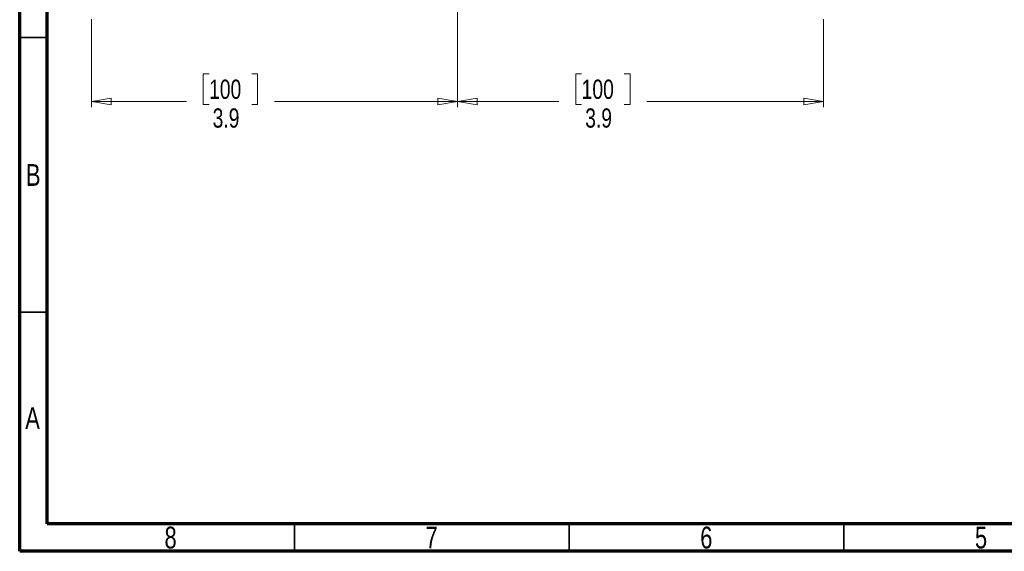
# Model space of a CAD drawing. Header units: inches. Extents: x 0.6 to 16.3, y 0.2 to 11.5.
# Tile 1 of 18: x 0.6 to 7.6, y 0.2 to 4. Entities that reach past the tile are written whole.
import ezdxf

# ---------------------------------------------------------------- set-up
doc = ezdxf.new("R2010")
doc.units = ezdxf.units.IN
doc.header["$MEASUREMENT"] = 0
doc.styles.add('SLDTEXTSTYLE0', font='TXT', dxfattribs={"width": 0.75})
doc.dimstyles.new('SLDDIMSTYLE0', dxfattribs={"dimtxt": 0.137795, "dimasz": 0.14, "dimexe": 0, "dimexo": 0.0625, "dimgap": 0.034449, "dimtad": 0, "dimdec": 1, "dimlfac": 1.5, "dimrnd": 1e-09, "dimzin": 12, "dimdsep": 46, "dimtxsty": 'SLDTEXTSTYLE0', "dimblk1": 'CLOSED', "dimblk2": 'CLOSED', "dimsah": 1, "dimcen": 0.09, "dimadec": 0, "dimazin": 3, "dimtfac": 1, "dimtdec": 1, "dimtofl": 0, "dimtmove": 0, "dimatfit": 3, "dimldrblk": 'CLOSED', "dimfxl": 0, "dimfrac": 2, "dimtolj": 1, "dimtzin": 12, "dimarcsym": 0})

# ---------------------------------------------------------------- blocks, each defined once
blk = doc.blocks.new('_Closed')
at = {"color": 0, "linetype": 'ByBlock', "lineweight": -2}
for p, q in [((-1, 0.166667), (0, 0)), ((-1, 0.166667), (-1, -0.166667)), ((0, 0), (-1, -0.166667)), ((0, 0), (-1, 0))]:
    blk.add_line(p, q, dxfattribs=at)
blk = doc.blocks.new('_D')
at = {"color": 7, "linetype": 'Continuous', "lineweight": 0}
for p, q in [((3.7275, 4.2299), (3.7275, 3.3801)), ((1.1051, 4.0101), (1.1051, 3.3801)), ((1.9475, 3.618), (1.9055, 3.618)), ((1.9055, 3.618), (1.9055, 3.3992)), ((2.253, 3.618), (2.2949, 3.618)), ((2.2949, 3.618), (2.2949, 3.3992)), ((1.1051, 3.4195), (1.7847, 3.4195)), ((1.9055, 3.3992), (1.9475, 3.3992)), ((2.2949, 3.3992), (2.253, 3.3992)), ((3.7275, 3.4195), (2.4158, 3.4195))]:
    blk.add_line(p, q, dxfattribs=at)
at = {"color": 7, "linetype": 'Continuous', "lineweight": 18, "xscale": 0.14, "yscale": 0.14, "rotation": 180.0000000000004}
blk.add_blockref('_Closed', (1.1051, 3.4195), dxfattribs=at)
at = {"color": 7, "linetype": 'Continuous', "lineweight": 18, "xscale": 0.14, "yscale": 0.14}
blk.add_blockref('_Closed', (3.7275, 3.4195), dxfattribs=at)
at = {"color": 7, "linetype": 'Continuous', "lineweight": 18, "char_height": 0.1378, "attachment_point": 1, "style": 'SLDTEXTSTYLE0'}
for s, insert in [('100', (1.9475, 3.5769)), ('3.9', (1.973, 3.3707))]:
    blk.add_mtext(s, dxfattribs=dict(at, insert=insert))
blk = doc.blocks.new('_D_1')
at = {"color": 7, "linetype": 'Continuous', "lineweight": 0}
for p, q in [((3.7275, 4.2299), (3.7275, 3.3801)), ((6.3498, 4.0101), (6.3498, 3.3801)), ((4.6169, 3.618), (4.5749, 3.618)), ((4.5749, 3.618), (4.5749, 3.3992)), ((4.9223, 3.618), (4.9643, 3.618)), ((4.9643, 3.618), (4.9643, 3.3992)), ((3.7275, 3.4195), (4.4541, 3.4195)), ((4.5749, 3.3992), (4.6169, 3.3992)), ((4.9643, 3.3992), (4.9223, 3.3992)), ((6.3498, 3.4195), (5.0851, 3.4195))]:
    blk.add_line(p, q, dxfattribs=at)
at = {"color": 7, "linetype": 'Continuous', "lineweight": 18, "xscale": 0.14, "yscale": 0.14, "rotation": 180.0000000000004}
blk.add_blockref('_Closed', (3.7275, 3.4195), dxfattribs=at)
at = {"color": 7, "linetype": 'Continuous', "lineweight": 18, "xscale": 0.14, "yscale": 0.14}
blk.add_blockref('_Closed', (6.3498, 3.4195), dxfattribs=at)
at = {"color": 7, "linetype": 'Continuous', "lineweight": 18, "char_height": 0.1378, "attachment_point": 1, "style": 'SLDTEXTSTYLE0'}
for s, insert in [('100', (4.6169, 3.5769)), ('3.9', (4.6423, 3.3707))]:
    blk.add_mtext(s, dxfattribs=dict(at, insert=insert))

msp = doc.modelspace()

# ---------------------------------------------------------------- linework, layer by layer
at = {"color": 7, "linetype": 'Continuous', "lineweight": 70}
for p, q in [((0.5906, 0.1969), (0.5906, 11.4961)), ((0.7874, 0.3937), (0.7874, 11.2992)), ((16.1417, 0.3937), (0.7874, 0.3937)), ((16.3386, 0.1969), (0.5906, 0.1969))]:
    msp.add_line(p, q, dxfattribs=at)
at = {"color": 7, "linetype": 'Continuous', "lineweight": 35}
for p, q in [((0.7874, 3.878), (0.5906, 3.878)), ((0.7874, 1.9094), (0.5906, 1.9094)), ((2.5591, 0.3937), (2.5591, 0.1969)), ((4.5276, 0.3937), (4.5276, 0.1969)), ((6.4961, 0.3937), (6.4961, 0.1969))]:
    msp.add_line(p, q, dxfattribs=at)

# ---------------------------------------------------------------- texts
at = {"color": 7, "linetype": 'Continuous', "lineweight": 0, "char_height": 0.1562, "attachment_point": 2, "style": 'SLDTEXTSTYLE0'}
for s, insert in [('B', (0.6878, 2.9719)), ('A', (0.6827, 1.2297)), ('8', (1.6717, 0.3734)), ('7', (3.5417, 0.3734)), ('6', (5.5102, 0.3734)), ('5', (7.4787, 0.3734))]:
    msp.add_mtext(s, dxfattribs=dict(at, insert=insert))

# ---------------------------------------------------------------- dimensions: what is measured, and where the dimension line sits
at = {"color": 7, "linetype": 'Continuous', "lineweight": 18}
for base, p1, p2, picture, middle in [((1.1051, 3.4195), (3.7275, 4.2692), (1.1051, 4.0495), '_D', (2.1002, 3.4195)), ((3.7275, 3.4195), (6.3498, 4.0495), (3.7275, 4.2692), '_D_1', (4.7696, 3.4195))]:
    dim = msp.add_linear_dim(base=base, p1=p1, p2=p2, dimstyle='SLDDIMSTYLE0', dxfattribs=at)
    dim.commit()
    dim.dimension.update_dxf_attribs({"geometry": picture, "text_midpoint": middle, "dimtype": 160})

doc.saveas('drawing.dxf')
